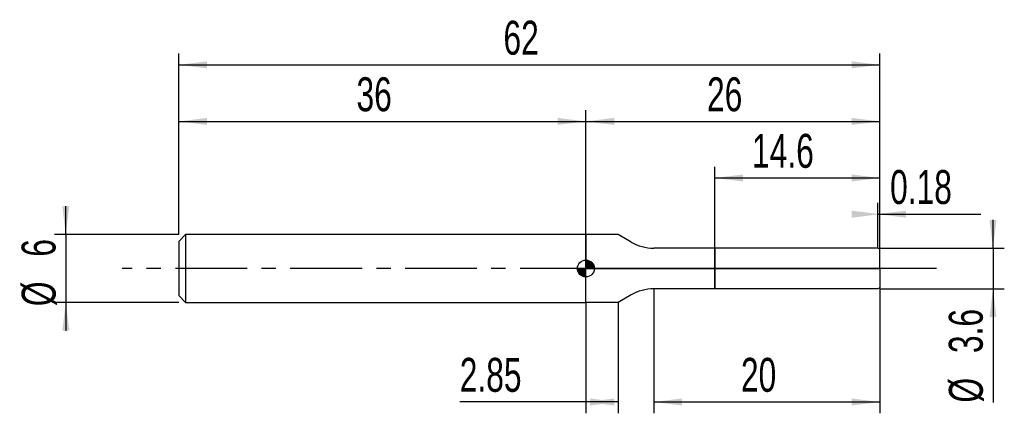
# Model space of a CAD drawing. Extents: x -14.1 to 73, y -12.8 to 22.
import ezdxf
from ezdxf.enums import TextEntityAlignment as Align

# ---------------------------------------------------------------- set-up
doc = ezdxf.new("R2010")
doc.units = 0
doc.linetypes.add('CENTER', pattern=[10.16, 6.35, -1.27, 1.27, -1.27])
doc.layers.get('0').update_dxf_attribs({"linetype": 'CONTINUOUS'})
for name, color, linetype in [('1', 4, 'CONTINUOUS'), ('2', 7, 'CONTINUOUS'), ('4', 2, 'CENTER'), ('CUT', 1, 'CONTINUOUS'), ('NOCUT', 7, 'CONTINUOUS'), ('SK1', 4, 'CONTINUOUS'), ('SK2', 7, 'CONTINUOUS'), ('SK4', 2, 'CENTER')]:
    doc.layers.add(name, color=color, linetype=linetype)
doc.dimstyles.new('SLDDIMSTYLE0', dxfattribs={"dimtxt": 3, "dimasz": 2.5, "dimexe": 0, "dimexo": 0.0625, "dimgap": 0.75, "dimtad": 1, "dimrnd": 1e-09, "dimzin": 12, "dimsah": 1, "dimcen": 0.09, "dimazin": 3, "dimtfac": 1, "dimtofl": 0, "dimtmove": 0, "dimatfit": 3})
doc.dimstyles.new('SLDDIMSTYLE1', dxfattribs={"dimtxt": 3, "dimasz": 2.5, "dimexe": 0, "dimexo": 0.0625, "dimgap": 0.75, "dimtad": 1, "dimrnd": 1e-09, "dimzin": 12, "dimsah": 1, "dimcen": 0.09, "dimazin": 3, "dimtfac": 1, "dimtmove": 0, "dimatfit": 3})
doc.dimstyles.new('SLDDIMSTYLE2', dxfattribs={"dimtxt": 3, "dimasz": 2.5, "dimexe": 0, "dimexo": 0.0625, "dimgap": 0.75, "dimtad": 1, "dimrnd": 1e-09, "dimsah": 1, "dimcen": 0.09, "dimazin": 3, "dimtfac": 1, "dimtofl": 0, "dimtmove": 0, "dimatfit": 3})

# ---------------------------------------------------------------- blocks, each defined once
blk = doc.blocks.new('_D')
at = {"layer": '2'}
for p, q in [((42, -1.8), (42, -12.8)), ((62, -1.8), (62, -12.8)), ((42, -11.8), (62, -11.8))]:
    blk.add_line(p, q, dxfattribs=at)
for points in [[(42, -11.8), (44.5, -12.11), (44.5, -11.49)], [(62, -11.8), (59.5, -11.49), (59.5, -12.11)]]:
    blk.add_solid(points, dxfattribs=at)
at = {"layer": '2', "width": 0.7}
blk.add_text('20', height=3, dxfattribs=at).set_placement((49.708, -11.8), align=Align.BOTTOM_LEFT)
blk = doc.blocks.new('_D_1')
at = {"layer": '2'}
for p, q in [((72, 1.8), (72, 4.3)), ((62, 1.8), (73, 1.8)), ((72, 1.8), (72, -1.8)), ((62, -1.8), (73, -1.8)), ((72, -1.8), (72, -11.852))]:
    blk.add_line(p, q, dxfattribs=at)
for points in [[(72, 1.8), (72.31, 4.3), (71.69, 4.3)], [(72, -1.8), (71.69, -4.3), (72.31, -4.3)]]:
    blk.add_solid(points, dxfattribs=at)
at = {"layer": '2', "width": 0.7}
for s, p in [('3.6', (71.992, -7.478)), ('%%c', (72, -11.852))]:
    blk.add_text(s, height=3, rotation=90, dxfattribs=at).set_placement(p, align=Align.BOTTOM_LEFT)
blk = doc.blocks.new('_D_2')
at = {"layer": '2'}
for p, q in [((36, -3), (36, -12.8)), ((38.85, -3), (38.85, -12.8)), ((36, -11.8), (24.84, -11.8)), ((38.85, -11.8), (36, -11.8))]:
    blk.add_line(p, q, dxfattribs=at)
for points in [[(36, -11.8), (38.5, -12.11), (38.5, -11.49)], [(38.85, -11.8), (36.35, -11.49), (36.35, -12.11)]]:
    blk.add_solid(points, dxfattribs=at)
at = {"layer": '2', "width": 0.7}
blk.add_text('2.85', height=3, dxfattribs=at).set_placement((24.84, -11.8), align=Align.BOTTOM_LEFT)
blk = doc.blocks.new('_D_3')
at = {"layer": '2'}
for p, q in [((47.4, 1.8), (47.4, 9)), ((62, 1.8), (62, 9)), ((47.4, 8), (62, 8))]:
    blk.add_line(p, q, dxfattribs=at)
for points in [[(47.4, 8), (49.9, 7.69), (49.9, 8.31)], [(62, 8), (59.5, 8.31), (59.5, 7.69)]]:
    blk.add_solid(points, dxfattribs=at)
at = {"layer": '2', "width": 0.7}
blk.add_text('14.6', height=3, dxfattribs=at).set_placement((50.69, 8), align=Align.BOTTOM_LEFT)
blk = doc.blocks.new('_D_4')
at = {"layer": '2'}
for p, q in [((61.82, 1.8), (61.82, 5.8)), ((62, 1.8), (62, 5.8)), ((61.82, 4.8), (62, 4.8)), ((62, 4.8), (70.92, 4.8))]:
    blk.add_line(p, q, dxfattribs=at)
for points in [[(62, 4.8), (59.5, 5.11), (59.5, 4.49)], [(61.82, 4.8), (64.32, 4.49), (64.32, 5.11)]]:
    blk.add_solid(points, dxfattribs=at)
at = {"layer": '2', "width": 0.7}
blk.add_text('0.18', height=3, dxfattribs=at).set_placement((62.9, 4.8), align=Align.BOTTOM_LEFT)
blk = doc.blocks.new('_D_5')
at = {"layer": 'SK2'}
for p, q in [((0, 3), (0, 19)), ((62, 3), (62, 19)), ((0, 18), (62, 18))]:
    blk.add_line(p, q, dxfattribs=at)
for points in [[(0, 18), (2.5, 17.69), (2.5, 18.31)], [(62, 18), (59.5, 18.31), (59.5, 17.69)]]:
    blk.add_solid(points, dxfattribs=at)
at = {"layer": 'SK2', "width": 0.7}
blk.add_text('62', height=3, dxfattribs=at).set_placement((28.708, 18), align=Align.BOTTOM_LEFT)
blk = doc.blocks.new('_D_6')
at = {"layer": 'SK2'}
for p, q in [((0, 3), (0, 14)), ((36, 3), (36, 14)), ((0, 13), (36, 13))]:
    blk.add_line(p, q, dxfattribs=at)
for points in [[(0, 13), (2.5, 12.69), (2.5, 13.31)], [(36, 13), (33.5, 13.31), (33.5, 12.69)]]:
    blk.add_solid(points, dxfattribs=at)
at = {"layer": 'SK2', "width": 0.7}
blk.add_text('36', height=3, dxfattribs=at).set_placement((15.708, 13), align=Align.BOTTOM_LEFT)
blk = doc.blocks.new('_D_7')
at = {"layer": 'SK2'}
for p, q in [((36, 0), (36, 14)), ((62, 0), (62, 14)), ((36, 13), (62, 13))]:
    blk.add_line(p, q, dxfattribs=at)
for points in [[(36, 13), (38.5, 12.69), (38.5, 13.31)], [(62, 13), (59.5, 13.31), (59.5, 12.69)]]:
    blk.add_solid(points, dxfattribs=at)
at = {"layer": 'SK2', "width": 0.7}
blk.add_text('26', height=3, dxfattribs=at).set_placement((46.708, 13), align=Align.BOTTOM_LEFT)
blk = doc.blocks.new('_D_8')
at = {"layer": 'SK2'}
for p, q in [((-10, 3), (-10, 5.5)), ((0, 3), (-11, 3)), ((-10, 3), (-10, -3)), ((0, -3), (-11, -3)), ((-10, -3), (-10, -5.5))]:
    blk.add_line(p, q, dxfattribs=at)
for points in [[(-10, 3), (-9.69, 5.5), (-10.31, 5.5)], [(-10, -3), (-10.31, -5.5), (-9.69, -5.5)]]:
    blk.add_solid(points, dxfattribs=at)
at = {"layer": 'SK2', "width": 0.7}
for s, p in [('6', (-10.008, 1.041)), ('%%c', (-10, -3.333))]:
    blk.add_text(s, height=3, rotation=90, dxfattribs=at).set_placement(p, align=Align.BOTTOM_LEFT)
blk = doc.blocks.new('*U11')
at = {"color": 0, "linetype": 'CONTINUOUS'}
for points in [[(0, 0), (0, 0.75), (0.146, 0)], [(0.146, 0), (0, 0.75), (0.146, 0.736)], [(0.146, 0), (0.146, 0.736), (0.287, 0)], [(0.287, 0), (0.146, 0.736), (0.287, 0.693)], [(0.287, 0), (0.287, 0.693), (0.417, 0)], [(0.417, 0), (0.287, 0.693), (0.417, 0.624)], [(0.417, 0), (0.417, 0.624), (0.53, 0)], [(0.53, 0), (0.417, 0.624), (0.53, 0.53)], [(0.53, 0), (0.53, 0.53), (0.624, 0)], [(0.624, 0), (0.53, 0.53), (0.624, 0.417)], [(0.624, 0), (0.624, 0.417), (0.693, 0)], [(0.693, 0), (0.624, 0.417), (0.693, 0.287)], [(0.693, 0), (0.693, 0.287), (0.736, 0)], [(0.736, 0), (0.693, 0.287), (0.736, 0.146)], [(0.736, 0), (0.736, 0.146), (0.75, 0)]]:
    blk.add_solid(points, dxfattribs=at)
blk = doc.blocks.new('*U12')
at = {"color": 0, "linetype": 'CONTINUOUS'}
for points in [[(-0.739, -0.13), (-0.75, 0), (-0.739, 0)], [(-0.739, -0.13), (-0.739, 0), (-0.705, -0.257)], [(-0.705, -0.257), (-0.739, 0), (-0.705, 0)], [(-0.705, -0.257), (-0.705, 0), (-0.65, -0.375)], [(-0.65, -0.375), (-0.705, 0), (-0.65, 0)], [(-0.65, -0.375), (-0.65, 0), (-0.575, -0.482)], [(-0.575, -0.482), (-0.65, 0), (-0.575, 0)], [(-0.575, -0.482), (-0.575, 0), (-0.482, -0.575)], [(-0.482, -0.575), (-0.575, 0), (-0.482, 0)], [(-0.482, -0.575), (-0.482, 0), (-0.375, -0.65)], [(-0.375, -0.65), (-0.482, 0), (-0.375, 0)], [(-0.375, -0.65), (-0.375, 0), (-0.257, -0.705)], [(-0.257, -0.705), (-0.375, 0), (-0.257, 0)], [(-0.257, -0.705), (-0.257, 0), (-0.13, -0.739)], [(-0.13, -0.739), (-0.257, 0), (-0.13, 0)], [(-0.13, -0.739), (-0.13, 0), (0, -0.75)], [(0, -0.75), (-0.13, 0), (0, 0)]]:
    blk.add_solid(points, dxfattribs=at)
blk = doc.blocks.new('SW_DOWELSYMBOL_0')
at = {"layer": 'SK1', "color": 0}
blk.add_circle((0, 0), 0.75, dxfattribs=at)
at = {"color": 0, "linetype": 'CONTINUOUS'}
for name in ['*U12', '*U11']:
    blk.add_blockref(name, (0, 0), dxfattribs=at)

msp = doc.modelspace()

# ---------------------------------------------------------------- linework, layer by layer
at = {"layer": '1'}
for p, q in [((38.85, 3), (36, 3)), ((36, 3), (36, 0)), ((40, 2.336), (38.85, 3)), ((47.4, 1.8), (42, 1.8)), ((61.82, 1.8), (47.4, 1.8)), ((47.4, 1.8), (47.4, 0)), ((47.4, 0), (47.4, 1.8)), ((62, 1.696), (61.82, 1.8)), ((62, 0), (62, 1.696)), ((36, -3), (36, 0)), ((47.4, -1.8), (47.4, 0)), ((47.4, 0), (47.4, -1.8)), ((62, 0), (62, -1.696)), ((62, -1.696), (61.82, -1.8)), ((40, -2.336), (38.85, -3)), ((47.4, -1.8), (42, -1.8)), ((61.82, -1.8), (47.4, -1.8)), ((38.85, -3), (36, -3))]:
    msp.add_line(p, q, dxfattribs=at)
for centre, start, end in [((42, 5.8), 240, 270), ((42, -5.8), 90, 120)]:
    msp.add_arc(centre, 4, start, end, dxfattribs=at)
at = {"layer": '4'}
msp.add_line((62, 0), (36, 0), dxfattribs=at)
at = {"layer": 'CUT'}
for p, q in [((61.82, 1.8), (47.4, 1.8)), ((47.4, 1.8), (47.4, 0)), ((62, 1.696), (61.82, 1.8)), ((62, 0), (62, 1.696)), ((47.4, 0), (62, 0))]:
    msp.add_line(p, q, dxfattribs=at)
at = {"layer": 'NOCUT'}
for p, q in [((38.85, 3), (36, 3)), ((36, 3), (36, 0)), ((40, 2.336), (38.85, 3)), ((47.4, 1.8), (42, 1.8)), ((47.4, 0), (47.4, 1.8)), ((36, 0), (47.4, 0))]:
    msp.add_line(p, q, dxfattribs=at)
msp.add_arc((42, 5.8), 4, 240, 270, dxfattribs=at)
at = {"layer": 'SK1'}
for p, q in [((0.6, 3), (0, 2.4)), ((36, 3), (0.6, 3)), ((0.6, 3), (0.6, -3)), ((0, 2.4), (0, 0)), ((0, 0), (0, -2.4)), ((0, -2.4), (0.6, -3)), ((0.6, -3), (36, -3))]:
    msp.add_line(p, q, dxfattribs=at)
msp.add_circle((36, 0), 0.75, dxfattribs=at)
at = {"layer": 'SK4'}
msp.add_line((67, 0), (-5, 0), dxfattribs=at)

# ---------------------------------------------------------------- block references
at = {"layer": 'SK1'}
msp.add_blockref('SW_DOWELSYMBOL_0', (36, 0), dxfattribs=at)

# ---------------------------------------------------------------- texts
at = {"layer": 'SK2', "width": 0.7}
msp.add_text('AP1', height=0.05, dxfattribs=at).set_placement((36, -0.018), align=Align.BOTTOM_LEFT)

# ---------------------------------------------------------------- dimensions: what is measured, and where the dimension line sits
at = {"layer": '2'}
for base, p1, p2, dimstyle, picture, middle in [((62, 8), (47.4, 1.8), (62, 1.8), 'SLDDIMSTYLE0', '_D_3', (54.7, 8)), ((62, 4.8), (61.82, 1.8), (62, 1.8), 'SLDDIMSTYLE2', '_D_4', (66.91, 4.8)), ((62, -11.8), (42, -1.8), (62, -1.8), 'SLDDIMSTYLE0', '_D', (52, -11.8)), ((36, -11.8), (38.85, -3), (36, -3), 'SLDDIMSTYLE0', '_D_2', (28.85, -11.8))]:
    dim = msp.add_linear_dim(base=base, p1=p1, p2=p2, dimstyle=dimstyle, dxfattribs=at)
    dim.commit()
    dim.dimension.update_dxf_attribs({"geometry": picture, "text_midpoint": middle, "dimtype": 160})
dim = msp.add_linear_dim(base=(72, -1.8), p1=(62, 1.8), p2=(62, -1.8), angle=90, text='%%c<>', dimstyle='SLDDIMSTYLE1', dxfattribs=at)
dim.commit()
dim.dimension.update_dxf_attribs({"geometry": '_D_1', "text_midpoint": (72, -6.8), "dimtype": 160})
at = {"layer": 'SK2'}
for base, p1, p2, picture, middle in [((62, 18), (0, 3), (62, 3), '_D_5', (31, 18)), ((36, 13), (0, 3), (36, 3), '_D_6', (18, 13)), ((62, 13), (36, 0), (62, 0), '_D_7', (49, 13))]:
    dim = msp.add_linear_dim(base=base, p1=p1, p2=p2, dimstyle='SLDDIMSTYLE0', dxfattribs=at)
    dim.commit()
    dim.dimension.update_dxf_attribs({"geometry": picture, "text_midpoint": middle, "dimtype": 160})
dim = msp.add_linear_dim(base=(-10, -3), p1=(0, 3), p2=(0, -3), angle=90, text='%%c<>', dimstyle='SLDDIMSTYLE1', dxfattribs=at)
dim.commit()
dim.dimension.update_dxf_attribs({"geometry": '_D_8', "text_midpoint": (-10, 0), "dimtype": 160})

doc.saveas('drawing.dxf')
